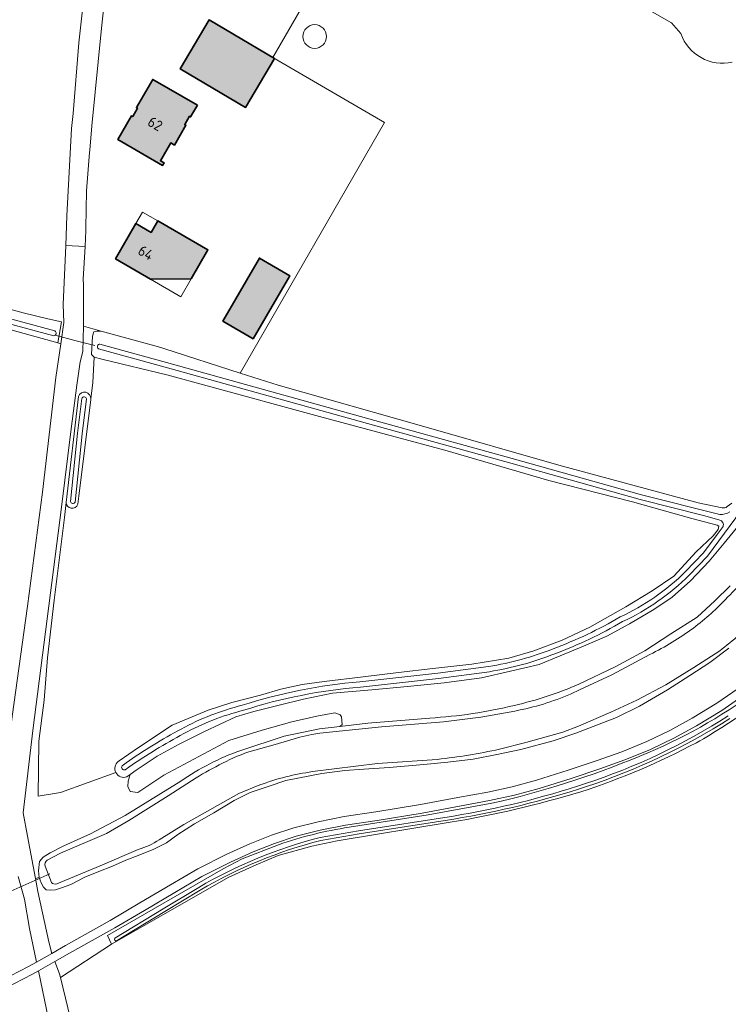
# Model space of a CAD drawing. Header units: metres. Extents: x 200031 to 204075, y 460125 to 464703.
# Tile 79 of 178: x 201274 to 201396, y 463773 to 463943. Entities that reach past the tile are written whole.
import ezdxf
from ezdxf.enums import TextEntityAlignment as Align

# ---------------------------------------------------------------- set-up
doc = ezdxf.new("R2010")
doc.units = ezdxf.units.M
doc.header["$LTSCALE"] = 2
for name, color, linetype, lineweight in [('B-WE-GR-BOS_LOOF-GV', 253, 'Continuous', 13), ('B-WE-GR-BOUWLAND-GV', 253, 'Continuous', 13), ('B-WE-GR-GRAS-GV', 253, 'Continuous', 13), ('B-WE-GR-HOUTWAL-GV', 253, 'Continuous', 13), ('B-WE-KW-KUNSTWERK_DUIKER-G', 253, 'Continuous', 18), ('B-WE-OG-BEBOUWING-GV', 253, 'Continuous', 35), ('B-WE-OG-BEBOUWING-T18', 253, 'Continuous', 18), ('B-WE-OG-BEBOUWING_LUIFEL-GV', 253, 'Continuous', 18), ('B-WE-OG-TERREIN_ERF-GV', 253, 'Continuous', 18), ('B-WE-OG-WATER-GV', 253, 'Continuous', 18), ('B-WE-OG-WATER_GREPPEL-GV', 253, 'Continuous', 18), ('B-WE-OG-WATER_SLOOT-GV', 253, 'Continuous', 18), ('B-WE-VH-VERHARDING_ASFALT-GV', 253, 'Continuous', 18), ('B-WE-VH-VERHARDING_BETON-A', 254, 'Continuous', 25), ('B-WE-VH-VERHARDING_BETON-GV', 253, 'Continuous', 18), ('B-WE-VH-VERHARDING_OPEN-GV', 253, 'Continuous', 18)]:
    doc.layers.add(name, color=color, linetype=linetype, lineweight=lineweight)
doc.styles.add('NLCS-ISO-M1000-T18', font='NLCS-ISO.ttf', dxfattribs={"height": 1.8})

msp = doc.modelspace()

# ---------------------------------------------------------------- hatches: boundary and pattern name
at = {"layer": 'B-WE-VH-VERHARDING_BETON-A'}
h = msp.add_hatch(color=256, dxfattribs=at)
h.dxf.hatch_style = 1
h.paths.add_polyline_path([(201317.881, 463936.343), (201306.629, 463942.969), (201301.653, 463934.518), (201312.904, 463927.892)])
h = msp.add_hatch(color=256, dxfattribs=at)
h.dxf.hatch_style = 1
h.paths.add_polyline_path([(201304.613, 463928.276), (201296.912, 463932.717), (201294.106, 463927.876), (201294.279, 463927.776), (201293.457, 463926.326), (201293.281, 463926.429), (201290.919, 463922.352), (201298.62, 463917.89), (201298.886, 463918.349), (201298.245, 463918.72), (201300.01, 463921.766), (201300.641, 463921.4), (201302.626, 463924.827), (201302.445, 463924.932), (201303.277, 463926.368), (201303.45, 463926.268)])
h = msp.add_hatch(color=256, dxfattribs=at)
h.dxf.hatch_style = 1
h.paths.add_polyline_path([(201296.511, 463898.328), (201303.528, 463898.351), (201306.423, 463903.355), (201297.777, 463908.352), (201296.641, 463906.368), (201293.996, 463907.872), (201290.519, 463901.805)])
h = msp.add_hatch(color=256, dxfattribs=at)
h.dxf.hatch_style = 1
h.paths.add_polyline_path([(201314.246, 463888.023), (201320.535, 463898.897), (201315.297, 463901.948), (201309.008, 463891.074)])

# ---------------------------------------------------------------- linework, layer by layer
at = {"layer": 'B-WE-GR-BOS_LOOF-GV', "flags": 128}
msp.add_lwpolyline([(201270.847, 463777.502), (201275.5, 463779.882), (201276.901, 463780.678), (201275.699, 463786.442), (201274.782, 463791.486), (201273.744, 463795.415)], dxfattribs=at)
at = {"layer": 'B-WE-GR-BOUWLAND-GV', "flags": 128}
for points in [[(201263.885, 463801.226), (201264.034, 463801.3), (201265.788, 463802.215), (201267.535, 463803.442), (201269.788, 463804.541), (201271.762, 463805.364), (201271.628, 463806.092), (201271.483, 463811.511), (201272.019, 463817.274), (201272.709, 463822.975), (201275.315, 463841.963), (201277.917, 463861.614), (201280.225, 463881.382), (201281.075, 463887.183), (201280.565, 463887.336), (201239.644, 463898.652), (201184.712, 463914.192), (201126.621, 463930.028), (201119.252, 463932.088), (201119.585, 463929.747)], [(201394.487, 463855.76), (201394.242, 463855.952), (201389.858, 463857.094), (201379.614, 463859.94), (201365.181, 463863.638), (201347.282, 463868.838), (201325.641, 463874.675), (201306.302, 463879.924), (201299.605, 463881.795), (201288.113, 463884.527), (201286.837, 463884.88), (201286.578, 463880.509), (201286.23, 463877.67), (201286.218, 463877.578), (201284.176, 463860.926), (201284.003, 463859.52)], [(201281.985, 463859.845), (201281.68, 463857.23), (201279.939, 463843.009), (201278.767, 463833.102), (201278.207, 463825.798), (201277.264, 463818.704), (201277.188, 463809.234), (201281.023, 463809.864), (201290.561, 463813.318)], [(201291.138, 463815.319), (201294.45, 463817.61), (201300.29, 463821.462), (201306.445, 463824.079), (201310.541, 463825.37), (201315.513, 463826.668), (201319.013, 463827.679), (201322.675, 463828.468), (201326.474, 463829.015), (201333.164, 463829.803), (201339.273, 463830.528), (201345.209, 463831.247), (201351.93, 463832.006), (201358.286, 463832.995), (201362.618, 463834.304), (201367.491, 463836.12), (201372.292, 463838.361), (201378.486, 463841.845), (201383.015, 463844.61), (201386.722, 463847.122), (201390.576, 463851.362), (201393.507, 463854.089), (201394.41, 463855.168), (201394.487, 463855.76)]]:
    msp.add_lwpolyline(points, dxfattribs=at)
at = {"layer": 'B-WE-GR-BOUWLAND-GV'}
for points in [[(201284.003, 463859.52, -0.8221647), (201281.985, 463859.845)], [(201290.561, 463813.318, -0.3563041), (201290.984, 463815.212)], [(201290.984, 463815.212, -0.0340681), (201291.138, 463815.319)]]:
    msp.add_lwpolyline(points, format="xyb", dxfattribs=at)
at = {"layer": 'B-WE-GR-GRAS-GV', "flags": 128}
for points in [[(201280.565, 463887.336), (201281.075, 463887.183), (201281.608, 463890.816), (201281.502, 463893.961), (201281.924, 463904.115), (201282.136, 463909.204), (201282.94, 463924.26), (201283.181, 463926.823), (201284.185, 463939.019), (201284.868, 463945.234), (201285.252, 463949.732), (201286.335, 463953.778), (201287.718, 463957.715), (201289.954, 463962.349), (201293.009, 463969.594), (201297.295, 463977.787), (201301.881, 463987.192), (201304.273, 463991.558)], [(201358.392, 463958.466), (201354.999, 463960.411), (201357.606, 463964.959), (201339.939, 463975.085), (201338.195, 463972.069), (201317.625, 463936.501), (201336.852, 463925.289), (201311.991, 463882.139), (201318.548, 463880.021)], [(201387.943, 463940.62), (201386.348, 463942.444), (201368.59, 463952.622)], [(201368.59, 463952.622), (201386.348, 463942.444), (201387.943, 463940.62)], [(201126.848, 463948.269), (201119.504, 463937.705), (201118.297, 463935.508), (201121.175, 463934.733), (201122.168, 463934.466), (201132.098, 463931.584), (201147.344, 463927.258), (201161.838, 463923.228), (201174.869, 463919.696), (201189.118, 463915.77), (201212.201, 463909.734), (201238.917, 463902.191), (201274.555, 463892.526), (201278.838, 463891.496), (201281.172, 463890.935), (201280.565, 463887.336)], [(201286.23, 463877.67), (201286.578, 463880.509), (201286.837, 463884.88), (201286.371, 463885.358), (201286.52, 463888.473), (201286.776, 463889.233), (201287.334, 463889.345), (201288.034, 463889.345), (201286.609, 463889.733), (201284.956, 463890.183), (201284.892, 463885.847), (201284.396, 463884.093), (201283.854, 463880.033), (201282.861, 463872.504), (201281.21, 463859.026), (201276.273, 463820.563), (201274.6, 463806.382), (201275.328, 463802.359), (201276.712, 463795.038), (201277.355, 463795.211), (201277.237, 463796.366), (201277.371, 463797.972), (201278.047, 463798.744), (201279.235, 463799.474), (201281.565, 463800.681), (201286.191, 463802.783), (201292.156, 463805.901), (201301.758, 463811.83)], [(201318.548, 463880.021), (201343.64, 463872.917), (201366.897, 463866.268), (201390.97, 463859.797), (201395.077, 463858.914)], [(201290.561, 463813.318), (201281.023, 463809.864), (201277.188, 463809.234), (201277.264, 463818.704), (201278.207, 463825.798), (201278.767, 463833.102), (201279.939, 463843.009), (201281.68, 463857.23), (201281.985, 463859.845), (201284.117, 463878.108)], [(201395.959, 463859.122), (201396.718, 463859.732)], [(201399.634, 463827.221), (201395, 463824.003), (201390.666, 463821.389), (201386.741, 463819.247), (201382.72, 463817.275), (201378.302, 463815.503), (201374.004, 463813.98), (201369.022, 463812.316), (201363.524, 463810.564), (201359.26, 463809.418), (201354.995, 463808.485), (201349.772, 463807.519), (201343.338, 463806.345), (201335.618, 463805.079), (201330.175, 463804.251), (201325.758, 463803.368), (201321.646, 463802.361), (201317.928, 463801.119), (201314.23, 463799.638), (201310.319, 463797.892), (201305.392, 463795.397), (201300.711, 463792.674), (201295.482, 463789.572), (201290.354, 463786.555), (201282.595, 463782.188), (201280.047, 463780.74), (201280.863, 463778.662), (201281.017, 463778.034), (201289.802, 463783.756), (201289.121, 463785.249), (201309.042, 463796.739), (201312.311, 463798.447), (201318.61, 463800.881)], [(201329.162, 463821.259), (201329.555, 463821.604), (201329.451, 463822.918), (201329.2, 463823.273), (201328.282, 463823.596), (201325.194, 463823.023), (201320.896, 463822.063), (201315.805, 463820.644), (201310.047, 463818.85), (201298.801, 463812.883), (201294.336, 463809.878), (201293.001, 463810.045), (201292.604, 463810.901), (201292.688, 463811.819), (201293.023, 463812.976), (201292.467, 463812.567)], [(201312.097, 463817.118), (201319.547, 463819.577), (201325.65, 463820.839), (201329.162, 463821.259)], [(201380.775, 463816.105), (201380.909, 463816.159)], [(201330.761, 463803.899), (201344.424, 463806.013), (201355.383, 463808.014)], [(201348.189, 463804.748), (201328.722, 463801.553), (201324.317, 463800.651), (201318.557, 463799.004), (201314.743, 463797.422), (201310.04, 463795.289), (201289.802, 463783.756), (201281.017, 463778.034), (201282.308, 463772.778), (201288.693, 463746.494), (201292.691, 463729.196), (201294.039, 463718.725), (201293.812, 463710.661), (201293.446, 463708.914), (201294.995, 463707.751), (201299.679, 463706.325), (201312.48, 463702.614), (201324.917, 463699.384), (201328.895, 463697.989), (201333.288, 463696.03), (201339.23, 463692.832)], [(201268.475, 463716.608), (201274.767, 463715.207), (201280.132, 463713.339), (201285.651, 463711.595), (201288.628, 463710.739), (201290.055, 463710.063), (201290.078, 463712.046), (201290.195, 463713.935), (201290.219, 463715.825), (201290.054, 463718.456), (201289.765, 463721.057), (201289.039, 463724.553), (201288.122, 463729.443), (201286.988, 463734.425), (201281.094, 463760.57), (201277.223, 463779.136), (201276.212, 463778.562), (201271.516, 463776.16)]]:
    msp.add_lwpolyline(points, dxfattribs=at)
at = {"layer": 'B-WE-GR-GRAS-GV'}
for points in [[(201324.837, 463938.07, -0.9911765), (201324.837, 463942.15)], [(201324.837, 463942.15, 0.9911765), (201324.837, 463938.07)], [(201324.837, 463942.15, -0.9931373), (201324.837, 463938.07)], [(201324.837, 463938.07, 0.9931373), (201324.837, 463942.15)], [(201396.821, 463935.668, -0.3782845), (201387.943, 463940.62)], [(201387.943, 463940.62, 0.3782845), (201396.821, 463935.668)], [(201284.117, 463878.108, -0.8813085), (201286.23, 463877.67)], [(201395.077, 463858.914, 0.219512), (201395.959, 463859.122)], [(201380.909, 463816.159, 0.0652449), (201401.009, 463827.428)], [(201399.841, 463824.327, -0.0272093), (201390.666, 463818.463)], [(201301.758, 463811.83, -0.067818), (201312.097, 463817.118)], [(201390.666, 463818.463, -0.0437894), (201370.705, 463809.995)], [(201355.383, 463808.014, 0.0421186), (201380.775, 463816.105)], [(201292.467, 463812.567, -0.3826125), (201290.561, 463813.318)], [(201370.705, 463809.995, -0.0317491), (201348.189, 463804.748)], [(201318.61, 463800.881, -0.04624), (201330.761, 463803.899)]]:
    msp.add_lwpolyline(points, format="xyb", dxfattribs=at)
at = {"layer": 'B-WE-GR-HOUTWAL-GV', "flags": 128}
for points in [[(201398.022, 463855.985), (201395.445, 463852.806), (201392.845, 463849.707), (201389.648, 463846.351), (201386.437, 463843.523), (201383.317, 463841.378), (201379.108, 463838.948), (201375.224, 463836.808), (201371.17, 463835.06), (201367.162, 463833.409), (201363.508, 463831.935), (201358.568, 463830.752), (201353.61, 463829.656), (201347.155, 463828.773), (201340.826, 463828.125), (201334.673, 463827.576), (201327.903, 463827.013), (201322.926, 463825.951), (201318.702, 463824.942), (201314.342, 463823.805), (201311.239, 463822.928), (201305.815, 463820.415), (201301.445, 463818.23), (201297.705, 463816.146), (201294.054, 463813.734), (201293.023, 463812.976)], [(201370.361, 463828.525), (201376.657, 463831.526), (201381.765, 463834.259), (201386.231, 463837.201), (201390.775, 463840.083), (201393.793, 463842.88), (201396.482, 463845.484)], [(201396.225, 463834.736), (201392.964, 463832.3), (201389.527, 463830.039), (201385.67, 463827.558), (201380.805, 463824.774), (201376.841, 463822.804), (201369.876, 463820.117), (201365.945, 463818.774), (201360.377, 463817.265), (201356.221, 463816.397), (201352.133, 463815.619), (201347.811, 463815.094), (201343.67, 463814.678), (201337.657, 463814.209), (201333.281, 463813.926), (201330.009, 463813.647), (201326.087, 463813.167), (201319.864, 463811.952), (201316.982, 463810.949), (201313.718, 463809.862), (201310.966, 463808.481), (201307.424, 463806.382), (201304.14, 463804.491), (201301.222, 463802.62), (201299.274, 463801.233), (201297.105, 463800.141), (201294.419, 463799.03), (201292.262, 463798.211), (201289.959, 463797.186), (201287.65, 463796.286), (201285.227, 463795.268), (201282.789, 463794.019), (201281.173, 463793.434), (201280.17, 463793.123), (201279.354, 463793.069), (201278.572, 463793.134), (201278.058, 463793.546), (201277.676, 463794.328), (201277.355, 463795.211), (201276.712, 463795.038), (201277.13, 463792.827), (201279.022, 463784.132), (201279.493, 463782.151), (201281.857, 463783.494), (201289.606, 463787.855), (201294.719, 463790.863), (201299.951, 463793.967), (201304.675, 463796.716), (201309.674, 463799.247), (201313.645, 463801.02), (201317.411, 463802.528), (201321.229, 463803.803), (201325.432, 463804.833), (201329.915, 463805.729), (201335.384, 463806.561), (201343.082, 463807.823), (201349.501, 463808.994), (201354.698, 463809.956), (201358.905, 463810.876), (201363.101, 463812.004), (201368.557, 463813.742), (201373.516, 463815.398), (201377.772, 463816.907), (201382.11, 463818.646), (201386.051, 463820.579), (201389.919, 463822.69), (201394.184, 463825.263), (201398.741, 463828.427)], [(201293.023, 463812.976), (201292.688, 463811.819), (201292.604, 463810.901), (201293.001, 463810.045), (201294.336, 463809.878), (201298.801, 463812.883), (201310.047, 463818.85), (201315.805, 463820.644), (201320.896, 463822.063), (201325.194, 463823.023), (201328.282, 463823.596), (201329.2, 463823.273), (201329.451, 463822.918), (201329.555, 463821.604), (201329.162, 463821.259), (201334.019, 463821.839), (201344.705, 463822.699)]]:
    msp.add_lwpolyline(points, dxfattribs=at)
at = {"layer": 'B-WE-GR-HOUTWAL-GV'}
for points in [[(201359.286, 463824.885, 0.0458165), (201370.361, 463828.525)], [(201344.705, 463822.699, 0.0445338), (201359.286, 463824.885)]]:
    msp.add_lwpolyline(points, format="xyb", dxfattribs=at)
at = {"layer": 'B-WE-KW-KUNSTWERK_DUIKER-G', "flags": 128}
for points in [[(201280.091, 463888.638), (201283.509, 463887.767), (201286.929, 463886.895)], [(201271.956, 463792.642), (201275.566, 463794.269), (201279.176, 463795.896)]]:
    msp.add_lwpolyline(points, dxfattribs=at)
at = {"layer": 'B-WE-OG-BEBOUWING-GV', "flags": 128}
for points in [[(201317.881, 463936.343), (201306.629, 463942.969), (201301.653, 463934.518), (201312.904, 463927.892)], [(201304.613, 463928.276), (201296.912, 463932.717), (201294.106, 463927.876), (201294.279, 463927.776), (201293.457, 463926.326), (201293.281, 463926.429), (201290.919, 463922.352), (201298.62, 463917.89), (201298.886, 463918.349), (201298.245, 463918.72), (201300.01, 463921.766), (201300.641, 463921.4), (201302.626, 463924.827), (201302.445, 463924.932), (201303.277, 463926.368), (201303.45, 463926.268)], [(201296.511, 463898.328), (201303.528, 463898.351), (201306.423, 463903.355), (201297.777, 463908.352), (201296.641, 463906.368), (201293.996, 463907.872), (201290.519, 463901.805)], [(201314.246, 463888.023), (201320.535, 463898.897), (201315.297, 463901.948), (201309.008, 463891.074)]]:
    msp.add_lwpolyline(points, close=True, dxfattribs=at)
at = {"layer": 'B-WE-OG-BEBOUWING_LUIFEL-GV', "flags": 128}
for points in [[(201297.777, 463908.352), (201295.143, 463909.874), (201293.996, 463907.872), (201296.641, 463906.368)], [(201296.511, 463898.328), (201301.754, 463895.285), (201303.528, 463898.351)]]:
    msp.add_lwpolyline(points, close=True, dxfattribs=at)
at = {"layer": 'B-WE-OG-TERREIN_ERF-GV', "flags": 128}
msp.add_lwpolyline([(201288.812, 463948.529), (201288.08, 463941.555), (201286.4, 463924.717), (201286.06, 463920.514), (201286.029, 463920.13), (201285.496, 463913.534), (201285.389, 463907.074), (201285.383, 463906.714), (201285.241, 463903.944), (201284.951, 463898.309), (201284.955, 463897.309), (201284.978, 463891.716), (201284.956, 463890.183), (201286.609, 463889.733), (201288.034, 463889.345), (201297.919, 463886.653), (201298.858, 463886.379), (201311.991, 463882.139), (201336.852, 463925.289), (201317.625, 463936.501), (201338.195, 463972.069)], dxfattribs=at)
for points in [[(201301.653, 463934.518), (201306.629, 463942.969), (201317.881, 463936.343), (201312.904, 463927.892)], [(201290.919, 463922.352), (201293.281, 463926.429), (201293.457, 463926.326), (201294.279, 463927.776), (201294.106, 463927.876), (201296.912, 463932.717), (201304.613, 463928.276), (201303.45, 463926.268), (201303.277, 463926.368), (201302.445, 463924.932), (201302.626, 463924.827), (201300.641, 463921.4), (201300.01, 463921.766), (201298.245, 463918.72), (201298.886, 463918.349), (201298.62, 463917.89)], [(201290.519, 463901.805), (201293.996, 463907.872), (201296.641, 463906.368), (201297.777, 463908.352), (201306.423, 463903.355), (201303.528, 463898.351), (201296.511, 463898.328)], [(201314.246, 463888.023), (201309.008, 463891.074), (201315.297, 463901.948), (201320.535, 463898.897)]]:
    msp.add_lwpolyline(points, close=True, dxfattribs=at)
at = {"layer": 'B-WE-OG-WATER-GV', "flags": 128}
for points in [[(201325.889, 463801.621), (201332.489, 463802.747), (201348.823, 463805.304), (201348.824, 463805.304), (201350.276, 463805.548), (201351.725, 463805.807), (201353.173, 463806.08), (201354.618, 463806.367), (201356.06, 463806.668), (201357.499, 463806.983), (201358.936, 463807.312), (201360.369, 463807.656), (201361.799, 463808.013), (201363.225, 463808.385), (201364.648, 463808.77), (201366.066, 463809.169), (201367.48, 463809.581), (201368.89, 463810.008), (201370.295, 463810.448), (201371.695, 463810.901), (201373.317, 463811.451), (201374.931, 463812.026), (201376.537, 463812.626), (201378.134, 463813.252), (201379.723, 463813.903), (201381.301, 463814.578), (201382.869, 463815.279), (201384.427, 463816.003), (201385.972, 463816.752), (201387.506, 463817.525), (201389.027, 463818.321), (201390.535, 463819.141), (201392.03, 463819.984), (201393.51, 463820.849), (201394.975, 463821.736), (201396.426, 463822.646)], [(201348.739, 463805.827), (201332.404, 463803.27), (201325.779, 463802.14)], [(201304.843, 463793.527), (201298.712, 463789.86), (201290.368, 463784.761)], [(201290.644, 463784.309), (201298.986, 463789.407), (201305.113, 463793.071)]]:
    msp.add_lwpolyline(points, dxfattribs=at)
at = {"layer": 'B-WE-OG-WATER-GV'}
for points in [[(201396.141, 463823.093, -0.0623027), (201371.53, 463811.405)], [(201371.53, 463811.405, -0.0390624), (201348.739, 463805.827)], [(201325.779, 463802.14, 0.0702277), (201304.843, 463793.527)], [(201305.113, 463793.071, -0.0701284), (201325.889, 463801.621)], [(201290.368, 463784.761, 0.5556799), (201290.644, 463784.309)]]:
    msp.add_lwpolyline(points, format="xyb", dxfattribs=at)
at = {"layer": 'B-WE-OG-WATER_GREPPEL-GV', "flags": 128}
for points in [[(201284.683, 463877.769), (201283.965, 463871.755), (201282.729, 463859.99)], [(201283.518, 463859.907), (201284.753, 463871.667), (201285.47, 463877.675)]]:
    msp.add_lwpolyline(points, dxfattribs=at)
at = {"layer": 'B-WE-OG-WATER_GREPPEL-GV'}
for points in [[(201285.47, 463877.675, 0.8152156), (201284.683, 463877.769)], [(201282.729, 463859.99, 0.7132717), (201283.518, 463859.907)]]:
    msp.add_lwpolyline(points, format="xyb", dxfattribs=at)
at = {"layer": 'B-WE-OG-WATER_SLOOT-GV', "flags": 128}
for points in [[(200813.336, 464021.408), (200828.191, 464016.84), (200861.427, 464006.144), (200884.803, 463998.579), (200897.845, 463994.16), (200898.607, 463993.902), (200908.141, 463990.79), (200924.22, 463986.025), (200945.199, 463980.415), (200980.559, 463970.621), (201032.14, 463956.261), (201080.015, 463943.054), (201119.252, 463932.088), (201126.621, 463930.028), (201184.712, 463914.192), (201239.644, 463898.652), (201280.565, 463887.336), (201281.172, 463890.935), (201278.838, 463891.496), (201274.555, 463892.526), (201238.917, 463902.191), (201212.201, 463909.734)], [(201082.698, 463944.499), (201098.001, 463940.261), (201109.807, 463937.04), (201120.994, 463933.976), (201135.129, 463929.883), (201152.453, 463925.155), (201172.842, 463919.578), (201188.097, 463915.167), (201205.864, 463910.234), (201227.533, 463904.002), (201248.889, 463897.977), (201270.458, 463891.973), (201280.067, 463889.417)], [(201280.067, 463889.417), (201270.458, 463891.973), (201248.889, 463897.977), (201227.533, 463904.002), (201205.864, 463910.234), (201188.097, 463915.167), (201172.842, 463919.578), (201152.453, 463925.155), (201135.129, 463929.883), (201120.994, 463933.976), (201109.807, 463937.04), (201098.001, 463940.261), (201082.698, 463944.499)], [(201279.84, 463888.564), (201270.226, 463891.121), (201248.651, 463897.127), (201227.291, 463903.153), (201205.623, 463909.385), (201187.856, 463914.318), (201172.603, 463918.728), (201152.22, 463924.303), (201134.89, 463929.033), (201120.755, 463933.127), (201109.574, 463936.189), (201097.767, 463939.409), (201082.465, 463943.648)], [(201082.465, 463943.648), (201097.767, 463939.409), (201109.574, 463936.189), (201120.755, 463933.127), (201134.89, 463929.033), (201152.22, 463924.303), (201172.603, 463918.728), (201187.856, 463914.318), (201205.623, 463909.385), (201227.291, 463903.153), (201248.651, 463897.127), (201270.226, 463891.121), (201279.84, 463888.564)], [(201395.077, 463858.914), (201390.97, 463859.797), (201366.897, 463866.268), (201343.64, 463872.917), (201318.548, 463880.021), (201311.991, 463882.139), (201298.858, 463886.379), (201297.919, 463886.653), (201288.034, 463889.345), (201287.334, 463889.345), (201286.776, 463889.233), (201286.52, 463888.473), (201286.371, 463885.358), (201286.837, 463884.88), (201288.113, 463884.527), (201299.605, 463881.795), (201306.302, 463879.924), (201325.641, 463874.675), (201347.282, 463868.838), (201365.181, 463863.638), (201379.614, 463859.94), (201389.858, 463857.094), (201394.242, 463855.952), (201394.487, 463855.76), (201394.41, 463855.168), (201393.507, 463854.089), (201390.576, 463851.362), (201386.722, 463847.122), (201383.015, 463844.61), (201378.486, 463841.845), (201372.292, 463838.361), (201367.491, 463836.12), (201362.618, 463834.304), (201358.286, 463832.995), (201351.93, 463832.006), (201345.209, 463831.247)], [(201287.796, 463887.128), (201299.297, 463883.98), (201336.237, 463873.661), (201358.863, 463867.426), (201381.158, 463861.174), (201394.655, 463857.783)], [(201394.655, 463857.783), (201381.158, 463861.174), (201358.863, 463867.426), (201336.237, 463873.661), (201299.297, 463883.98), (201287.796, 463887.128)], [(201394.677, 463856.813), (201392.105, 463857.55), (201380.941, 463860.356), (201358.636, 463866.61), (201336.01, 463872.845), (201299.071, 463883.163), (201287.573, 463886.311)], [(201287.573, 463886.311), (201299.071, 463883.163), (201336.01, 463872.845), (201358.636, 463866.61), (201380.941, 463860.356), (201392.105, 463857.55), (201394.677, 463856.813)], [(201284.117, 463878.108), (201281.985, 463859.845)], [(201413.58, 463878.842), (201399.363, 463859.815), (201392.557, 463850.592), (201389.416, 463847.321)], [(201389.416, 463847.321), (201392.557, 463850.592), (201399.363, 463859.815), (201413.58, 463878.842)], [(201282.729, 463859.99), (201283.965, 463871.755), (201284.683, 463877.769)], [(201285.47, 463877.675), (201284.753, 463871.667), (201283.518, 463859.907)], [(201284.003, 463859.52), (201284.176, 463860.926), (201286.218, 463877.578), (201286.23, 463877.67)], [(201396.718, 463859.732), (201395.959, 463859.122)], [(201292.467, 463812.567), (201293.023, 463812.976), (201294.054, 463813.734), (201297.705, 463816.146), (201301.445, 463818.23), (201305.815, 463820.415), (201311.239, 463822.928), (201314.342, 463823.805), (201318.702, 463824.942), (201322.926, 463825.951), (201327.903, 463827.013), (201334.673, 463827.576), (201340.826, 463828.125), (201347.155, 463828.773), (201353.61, 463829.656), (201358.568, 463830.752), (201363.508, 463831.935), (201367.162, 463833.409), (201371.17, 463835.06), (201375.224, 463836.808), (201379.108, 463838.948), (201383.317, 463841.378), (201386.437, 463843.523), (201389.648, 463846.351), (201392.845, 463849.707), (201395.445, 463852.806), (201398.022, 463855.985)], [(201388.781, 463847.96), (201391.867, 463851.174), (201394.206, 463854.344), (201395.235, 463855.696)], [(201395.235, 463855.696), (201394.206, 463854.344), (201391.867, 463851.174), (201388.781, 463847.96)], [(201396.482, 463845.484), (201393.793, 463842.88), (201390.775, 463840.083), (201386.231, 463837.201), (201381.765, 463834.259), (201376.657, 463831.526), (201370.361, 463828.525)], [(201326.087, 463813.167), (201330.009, 463813.647), (201333.281, 463813.926), (201337.657, 463814.209), (201343.67, 463814.678), (201347.811, 463815.094), (201352.133, 463815.619), (201356.221, 463816.397), (201360.377, 463817.265), (201365.945, 463818.774), (201369.876, 463820.117), (201376.841, 463822.804), (201380.805, 463824.774), (201385.67, 463827.558), (201389.527, 463830.039), (201392.964, 463832.3), (201396.225, 463834.736)], [(201394.657, 463834.282), (201390.214, 463831.392), (201385.374, 463828.448), (201380.346, 463825.773), (201375.903, 463823.733), (201370.3, 463821.302), (201367.612, 463820.296), (201361.246, 463818.493), (201356.681, 463817.335)], [(201356.681, 463817.335), (201361.246, 463818.493), (201367.612, 463820.296), (201370.3, 463821.302), (201375.903, 463823.733), (201380.346, 463825.773), (201385.374, 463828.448), (201390.214, 463831.392), (201394.657, 463834.282)], [(201370.618, 463827.598), (201376.083, 463830.163), (201382.629, 463833.643)], [(201382.629, 463833.643), (201376.083, 463830.163), (201370.618, 463827.598)], [(201345.209, 463831.247), (201339.273, 463830.528), (201333.164, 463829.803), (201326.474, 463829.015), (201322.675, 463828.468), (201319.013, 463827.679), (201315.513, 463826.668), (201310.541, 463825.37), (201306.445, 463824.079), (201300.29, 463821.462), (201294.45, 463817.61), (201291.138, 463815.319)], [(201332.624, 463828.934), (201346.051, 463830.429), (201354.821, 463831.582)], [(201354.821, 463831.582), (201346.051, 463830.429), (201332.624, 463828.934)], [(201354.96, 463830.691), (201346.16, 463829.535), (201332.722, 463828.038)], [(201332.722, 463828.038), (201346.16, 463829.535), (201354.96, 463830.691)], [(201344.705, 463822.699), (201334.019, 463821.839), (201329.162, 463821.259), (201325.65, 463820.839), (201319.547, 463819.577), (201312.097, 463817.118)], [(201314.125, 463817.077), (201318.012, 463818.168), (201322.256, 463819.389), (201324.351, 463819.863), (201325.713, 463820.079), (201336.36, 463821.196), (201347.026, 463822.079), (201353.475, 463822.876)], [(201353.475, 463822.876), (201347.026, 463822.079), (201336.36, 463821.196), (201325.713, 463820.079), (201324.351, 463819.863), (201322.256, 463819.389), (201318.012, 463818.168), (201314.125, 463817.077)], [(201396.426, 463822.646), (201394.975, 463821.736), (201393.51, 463820.849), (201392.03, 463819.984), (201390.535, 463819.141), (201389.027, 463818.321), (201387.506, 463817.525), (201385.972, 463816.752), (201384.427, 463816.003), (201382.869, 463815.279), (201381.301, 463814.578), (201379.723, 463813.903), (201378.134, 463813.252), (201376.537, 463812.626), (201374.931, 463812.026), (201373.317, 463811.451), (201371.695, 463810.901), (201370.295, 463810.448), (201368.89, 463810.008), (201367.48, 463809.581), (201366.066, 463809.169), (201364.648, 463808.77), (201363.225, 463808.385), (201361.799, 463808.013), (201360.369, 463807.656), (201358.936, 463807.312), (201357.499, 463806.983), (201356.06, 463806.668), (201354.618, 463806.367), (201353.173, 463806.08), (201351.725, 463805.807), (201350.276, 463805.548), (201348.824, 463805.304), (201348.823, 463805.304), (201332.489, 463802.747), (201325.889, 463801.621)], [(201345.966, 463815.588), (201335.671, 463814.884), (201324.448, 463813.468)], [(201324.448, 463813.468), (201335.671, 463814.884), (201345.966, 463815.588)], [(201380.909, 463816.159), (201380.775, 463816.105)], [(201291.669, 463814.493), (201292.323, 463814.996)], [(201292.323, 463814.996), (201291.669, 463814.493)], [(201292.815, 463814.241), (201292.192, 463813.808)], [(201292.192, 463813.808), (201292.815, 463814.241)], [(201301.758, 463811.83), (201292.156, 463805.901), (201286.191, 463802.783), (201281.565, 463800.681), (201279.235, 463799.474), (201278.047, 463798.744), (201277.371, 463797.972), (201277.237, 463796.366), (201277.355, 463795.211), (201277.676, 463794.328), (201278.058, 463793.546), (201278.572, 463793.134), (201279.354, 463793.069), (201280.17, 463793.123), (201281.173, 463793.434), (201282.789, 463794.019), (201285.227, 463795.268), (201287.65, 463796.286), (201289.959, 463797.186), (201292.262, 463798.211), (201294.419, 463799.03), (201297.105, 463800.141), (201299.274, 463801.233), (201301.222, 463802.62), (201304.14, 463804.491), (201307.424, 463806.382), (201310.966, 463808.481), (201313.718, 463809.862), (201316.982, 463810.949), (201319.864, 463811.952), (201326.087, 463813.167)], [(201278.744, 463798.24), (201281.005, 463799.403), (201288.947, 463802.826), (201292.809, 463805.059), (201299.578, 463809.278), (201304.389, 463812.419)], [(201304.389, 463812.419), (201299.578, 463809.278), (201292.809, 463805.059), (201288.947, 463802.826), (201281.005, 463799.403), (201278.744, 463798.24)], [(201315.376, 463811.173), (201311.775, 463809.699), (201308.083, 463807.635), (201302.279, 463804.359), (201298.045, 463801.743)], [(201298.045, 463801.743), (201302.279, 463804.359), (201308.083, 463807.635), (201311.775, 463809.699), (201315.376, 463811.173)], [(201355.383, 463808.014), (201344.424, 463806.013), (201330.761, 463803.899)], [(201325.779, 463802.14), (201332.404, 463803.27), (201348.739, 463805.827)], [(201318.61, 463800.881), (201312.311, 463798.447), (201309.042, 463796.739), (201289.121, 463785.249), (201289.802, 463783.756), (201310.04, 463795.289), (201314.743, 463797.422), (201318.557, 463799.004), (201324.317, 463800.651), (201328.722, 463801.553), (201348.189, 463804.748)], [(201294.427, 463800.056), (201287.832, 463797.234), (201280.38, 463794.138)], [(201280.38, 463794.138), (201287.832, 463797.234), (201294.427, 463800.056)], [(201279.466, 463794.386), (201278.352, 463797.189)], [(201278.352, 463797.189), (201279.466, 463794.386)], [(201290.368, 463784.761), (201298.712, 463789.86), (201304.843, 463793.527)], [(201305.113, 463793.071), (201298.986, 463789.407), (201290.644, 463784.309)]]:
    msp.add_lwpolyline(points, dxfattribs=at)
at = {"layer": 'B-WE-OG-WATER_SLOOT-GV'}
for points in [[(201280.067, 463889.417, -0.6983167), (201279.84, 463888.564)], [(201279.84, 463888.564, 0.6983167), (201280.067, 463889.417)], [(201287.573, 463886.311, -0.7152067), (201287.796, 463887.128)], [(201287.796, 463887.128, 0.7152067), (201287.573, 463886.311)], [(201286.23, 463877.67, 0.8813085), (201284.117, 463878.108)], [(201284.683, 463877.769, -0.8152156), (201285.47, 463877.675)], [(201281.985, 463859.845, 0.8221647), (201284.003, 463859.52)], [(201283.518, 463859.907, -0.7132717), (201282.729, 463859.99)], [(201394.655, 463857.783, 0.1478623), (201396.412, 463858.2)], [(201396.412, 463858.2, -0.1478623), (201394.655, 463857.783)], [(201395.959, 463859.122, -0.219512), (201395.077, 463858.914)], [(201395.235, 463855.696, 0.4373246), (201394.677, 463856.813)], [(201394.677, 463856.813, -0.4373246), (201395.235, 463855.696)], [(201396, 463843.501, 0.0273564), (201402.523, 463850.739)], [(201402.523, 463850.739, -0.0273564), (201396, 463843.501)], [(201377.493, 463840.113, 0.0865033), (201388.781, 463847.96)], [(201388.781, 463847.96, -0.0865033), (201377.493, 463840.113)], [(201389.416, 463847.321, -0.0863689), (201377.911, 463839.315)], [(201377.911, 463839.315, 0.0863689), (201389.416, 463847.321)], [(201390.12, 463838.212, 0.0443607), (201396, 463843.501)], [(201396, 463843.501, -0.0443607), (201390.12, 463838.212)], [(201365.923, 463834.624, 0.0439436), (201377.493, 463840.113)], [(201377.493, 463840.113, -0.0439436), (201365.923, 463834.624)], [(201377.911, 463839.315, -0.0438642), (201366.245, 463833.782)], [(201366.245, 463833.782, 0.0438642), (201377.911, 463839.315)], [(201401.169, 463840.26, -0.0508962), (201394.657, 463834.282)], [(201394.657, 463834.282, 0.0508962), (201401.169, 463840.26)], [(201382.629, 463833.643, 0.0433553), (201390.12, 463838.212)], [(201390.12, 463838.212, -0.0433553), (201382.629, 463833.643)], [(201354.821, 463831.582, 0.0546594), (201365.923, 463834.624)], [(201365.923, 463834.624, -0.0546594), (201354.821, 463831.582)], [(201366.245, 463833.782, -0.0545841), (201354.96, 463830.691)], [(201354.96, 463830.691, 0.0545841), (201366.245, 463833.782)], [(201312.33, 463824.909, -0.0568272), (201332.624, 463828.934)], [(201332.624, 463828.934, 0.0568272), (201312.33, 463824.909)], [(201332.722, 463828.038, 0.0569292), (201312.576, 463824.042)], [(201312.576, 463824.042, -0.0569292), (201332.722, 463828.038)], [(201370.361, 463828.525, -0.0458165), (201359.286, 463824.885)], [(201361.251, 463824.311, 0.0537822), (201370.618, 463827.598)], [(201370.618, 463827.598, -0.0537822), (201361.251, 463824.311)], [(201401.009, 463827.428, -0.0652449), (201380.909, 463816.159)], [(201301.828, 463820.809, -0.0635815), (201312.33, 463824.909)], [(201312.33, 463824.909, 0.0635815), (201301.828, 463820.809)], [(201312.576, 463824.042, 0.0636587), (201302.259, 463820.018)], [(201302.259, 463820.018, -0.0636587), (201312.576, 463824.042)], [(201359.286, 463824.885, -0.0445338), (201344.705, 463822.699)], [(201353.475, 463822.876, 0.0153503), (201361.251, 463824.311)], [(201361.251, 463824.311, -0.0153503), (201353.475, 463822.876)], [(201390.666, 463818.463, 0.0272093), (201399.841, 463824.327)], [(201371.53, 463811.405, 0.0623027), (201396.141, 463823.093)], [(201292.323, 463814.996, -0.0289704), (201301.828, 463820.809)], [(201301.828, 463820.809, 0.0289704), (201292.323, 463814.996)], [(201302.259, 463820.018, 0.0289545), (201292.815, 463814.241)], [(201292.815, 463814.241, -0.0289545), (201302.259, 463820.018)], [(201312.097, 463817.118, 0.067818), (201301.758, 463811.83)], [(201308.964, 463814.914, -0.0480146), (201314.125, 463817.077)], [(201314.125, 463817.077, 0.0480146), (201308.964, 463814.914)], [(201356.681, 463817.335, -0.0280311), (201345.966, 463815.588)], [(201345.966, 463815.588, 0.0280311), (201356.681, 463817.335)], [(201370.705, 463809.995, 0.0437894), (201390.666, 463818.463)], [(201380.775, 463816.105, -0.0421186), (201355.383, 463808.014)], [(201290.984, 463815.212, 0.3563041), (201290.561, 463813.318)], [(201291.138, 463815.319, 0.0340681), (201290.984, 463815.212)], [(201292.192, 463813.808, -0.8412513), (201291.669, 463814.493)], [(201291.669, 463814.493, 0.8412513), (201292.192, 463813.808)], [(201304.389, 463812.419, -0.0177808), (201308.964, 463814.914)], [(201308.964, 463814.914, 0.0177808), (201304.389, 463812.419)], [(201290.561, 463813.318, 0.3826125), (201292.467, 463812.567)], [(201324.448, 463813.468, 0.0569179), (201315.376, 463811.173)], [(201315.376, 463811.173, -0.0569179), (201324.448, 463813.468)], [(201348.739, 463805.827, 0.0390624), (201371.53, 463811.405)], [(201348.189, 463804.748, 0.0317491), (201370.705, 463809.995)], [(201330.761, 463803.899, 0.04624), (201318.61, 463800.881)], [(201304.843, 463793.527, -0.0702277), (201325.779, 463802.14)], [(201298.045, 463801.743, -0.0681152), (201294.427, 463800.056)], [(201294.427, 463800.056, 0.0681152), (201298.045, 463801.743)], [(201325.889, 463801.621, 0.0701284), (201305.113, 463793.071)], [(201278.352, 463797.189, -0.3145847), (201278.744, 463798.24)], [(201278.744, 463798.24, 0.3145847), (201278.352, 463797.189)], [(201280.38, 463794.138, -0.2787538), (201279.466, 463794.386)], [(201279.466, 463794.386, 0.2787538), (201280.38, 463794.138)], [(201290.644, 463784.309, -0.5556799), (201290.368, 463784.761)]]:
    msp.add_lwpolyline(points, format="xyb", dxfattribs=at)
at = {"layer": 'B-WE-VH-VERHARDING_ASFALT-GV', "flags": 128}
for points in [[(201281.924, 463904.115), (201285.241, 463903.944), (201285.383, 463906.714), (201285.389, 463907.074), (201285.496, 463913.534), (201286.029, 463920.13), (201286.06, 463920.514), (201286.4, 463924.717), (201288.08, 463941.555), (201288.812, 463948.529), (201289.626, 463952.165), (201291.011, 463956.073), (201293.186, 463960.289), (201302.345, 463979.544), (201308.467, 463991.867), (201309.946, 463993.387), (201310.452, 463993.738), (201304.469, 463997.251)], [(201304.273, 463991.558), (201301.881, 463987.192), (201297.295, 463977.787), (201293.009, 463969.594), (201289.954, 463962.349), (201287.718, 463957.715), (201286.335, 463953.778), (201285.252, 463949.732), (201284.868, 463945.234), (201284.185, 463939.019), (201283.181, 463926.823), (201282.94, 463924.26), (201282.136, 463909.204), (201281.924, 463904.115)], [(201273.744, 463795.415), (201274.782, 463791.486), (201275.699, 463786.442), (201276.901, 463780.678), (201279.493, 463782.151), (201279.022, 463784.132), (201277.13, 463792.827), (201276.712, 463795.038), (201275.328, 463802.359), (201274.6, 463806.382), (201276.273, 463820.563), (201281.21, 463859.026), (201282.861, 463872.504), (201283.854, 463880.033), (201284.396, 463884.093), (201284.892, 463885.847), (201284.956, 463890.183), (201284.978, 463891.716), (201284.955, 463897.309), (201284.951, 463898.309), (201285.241, 463903.944), (201281.924, 463904.115), (201281.502, 463893.961), (201281.608, 463890.816), (201281.075, 463887.183), (201280.225, 463881.382), (201277.917, 463861.614), (201275.315, 463841.963), (201272.709, 463822.975)]]:
    msp.add_lwpolyline(points, dxfattribs=at)
at = {"layer": 'B-WE-VH-VERHARDING_BETON-GV', "flags": 128}
for points in [[(201398.741, 463828.427), (201394.184, 463825.263), (201389.919, 463822.69), (201386.051, 463820.579), (201382.11, 463818.646), (201377.772, 463816.907), (201373.516, 463815.398), (201368.557, 463813.742), (201363.101, 463812.004), (201358.905, 463810.876), (201354.698, 463809.956), (201349.501, 463808.994), (201343.082, 463807.823), (201335.384, 463806.561), (201329.915, 463805.729), (201325.432, 463804.833), (201321.229, 463803.803), (201317.411, 463802.528), (201313.645, 463801.02), (201309.674, 463799.247), (201304.675, 463796.716), (201299.951, 463793.967), (201294.719, 463790.863), (201289.606, 463787.855), (201281.857, 463783.494), (201279.493, 463782.151), (201276.901, 463780.678), (201275.5, 463779.882), (201270.847, 463777.502)], [(201271.516, 463776.16), (201276.212, 463778.562), (201277.223, 463779.136), (201280.047, 463780.74), (201282.595, 463782.188), (201290.354, 463786.555), (201295.482, 463789.572), (201300.711, 463792.674), (201305.392, 463795.397), (201310.319, 463797.892), (201314.23, 463799.638), (201317.928, 463801.119), (201321.646, 463802.361), (201325.758, 463803.368), (201330.175, 463804.251), (201335.618, 463805.079), (201343.338, 463806.345), (201349.772, 463807.519), (201354.995, 463808.485), (201359.26, 463809.418), (201363.524, 463810.564), (201369.022, 463812.316), (201374.004, 463813.98), (201378.302, 463815.503), (201382.72, 463817.275), (201386.741, 463819.247), (201390.666, 463821.389), (201395, 463824.003), (201399.634, 463827.221)]]:
    msp.add_lwpolyline(points, dxfattribs=at)
at = {"layer": 'B-WE-VH-VERHARDING_OPEN-GV', "flags": 128}
msp.add_lwpolyline([(201282.308, 463772.778), (201281.017, 463778.034), (201280.863, 463778.662), (201280.047, 463780.74), (201277.223, 463779.136), (201281.094, 463760.57)], dxfattribs=at)

# ---------------------------------------------------------------- texts
at = {"layer": 'B-WE-OG-BEBOUWING-T18', "style": 'NLCS-ISO-M1000-T18'}
for s, rotation, p in [('62', 330.5, (201297.348, 463925.078)), ('64', 330.2, (201295.728, 463902.85))]:
    msp.add_text(s, height=1.8, rotation=rotation, dxfattribs=at).set_placement(p, align=Align.MIDDLE)

doc.saveas('drawing.dxf')
